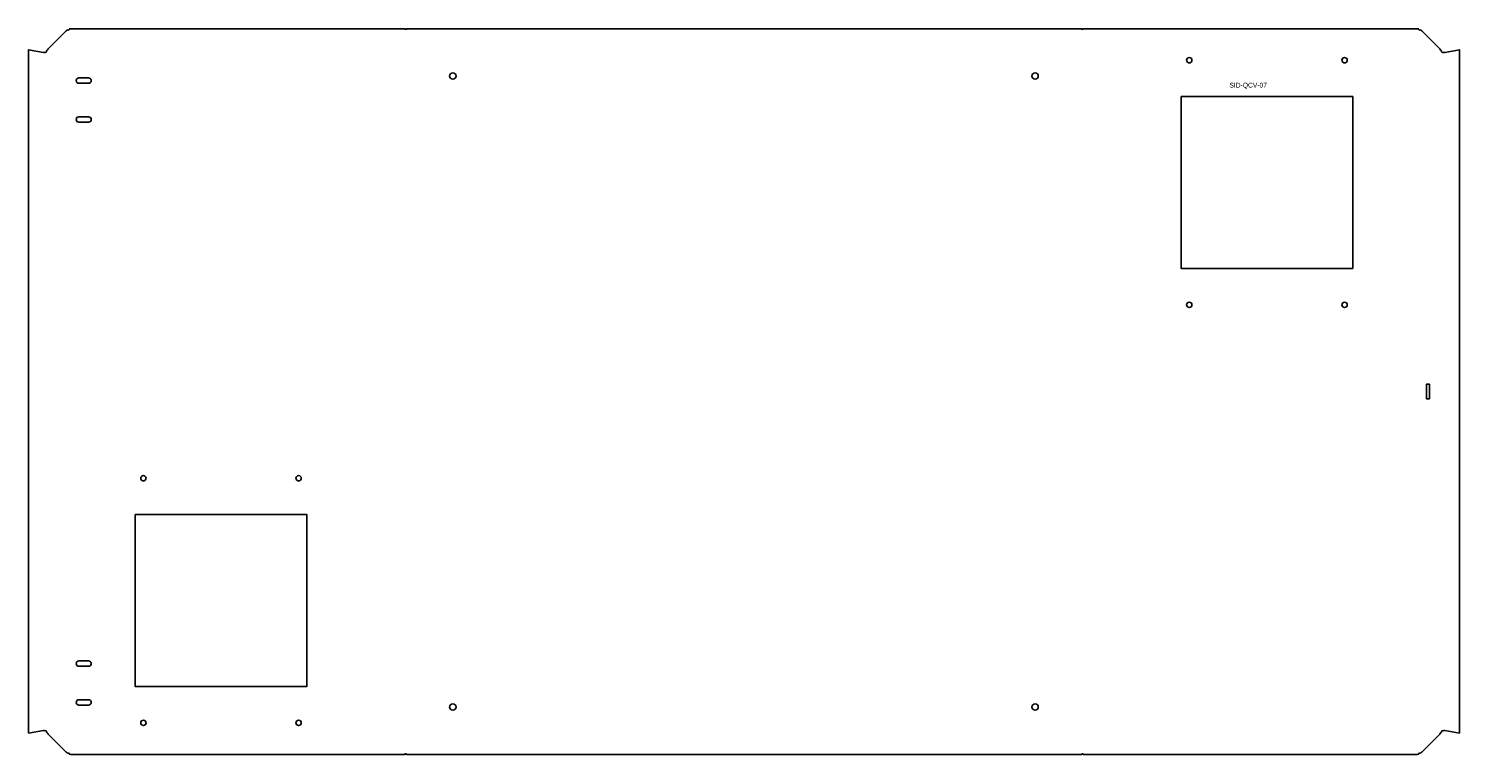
# Model space of a CAD drawing. Header units: millimetres. Extents: x -1474 to 0, y -22 to 726.
import ezdxf

# ---------------------------------------------------------------- set-up
doc = ezdxf.new("R2010")
doc.units = ezdxf.units.MM

msp = doc.modelspace()

# ---------------------------------------------------------------- linework, layer by layer
for p, q in [((-1435.6, 723.3), (-1454.1, 704.8)), ((-20.3, 704.8), (-38.8, 723.3)), ((-1454.1, -0.9), (-1435.6, -19.5)), ((-38.8, -19.5), (-20.3, -0.9))]:
    msp.add_line(p, q)
for points in [[(-43.4, 725.7), (-387.7, 725.7, -1), (-389.2, 725.7), (-1085.1, 725.7, -1), (-1086.6, 725.7), (-1431, 725.7)], [(-1431, -21.9), (-1086.6, -21.9, -1), (-1085.1, -21.9), (-389.2, -21.9, -1), (-387.7, -21.9), (-43.4, -21.9)]]:
    msp.add_lwpolyline(points, format="xyb")
for points in [[(-1459.2, 701.3), (-1474.4, 703.9), (-1474.4, 0), (-1459.2, 2.6)], [(-15.1, 2.6), (0, 0), (0, 703.9), (-15.1, 701.3)]]:
    msp.add_lwpolyline(points)
for points in [[(-1422.6, 669.4, -1), (-1422.6, 674.9), (-1412.6, 674.9, -1), (-1412.6, 669.4)], [(-1422.6, 629.4, -1), (-1422.6, 634.9), (-1412.6, 634.9, -1), (-1412.6, 629.4)], [(-1412.6, 74.4, -1), (-1412.6, 68.9), (-1422.6, 68.9, -1), (-1422.6, 74.4)], [(-1412.6, 34.4, -1), (-1412.6, 28.9), (-1422.6, 28.9, -1), (-1422.6, 34.4)]]:
    msp.add_lwpolyline(points, format="xyb", close=True)
for points in [[(-286.8, 655.7), (-109.8, 655.7), (-109.8, 478.7), (-286.8, 478.7)], [(-30.9, 344.4), (-33.9, 344.4), (-33.9, 359.4), (-30.9, 359.4)], [(-1364.6, 225.1), (-1187.6, 225.1), (-1187.6, 48.1), (-1364.6, 48.1)]]:
    msp.add_lwpolyline(points, close=True)
for centre, radius in [((-278.3, 693.2), 2.75), ((-118.3, 693.2), 2.75), ((-1037.2, 676.9), 3.3), ((-437.2, 676.9), 3.3), ((-278.3, 441.2), 2.75), ((-118.3, 441.2), 2.75), ((-1356.1, 262.6), 2.75), ((-1196.1, 262.6), 2.75), ((-1037.2, 26.9), 3.3), ((-437.2, 26.9), 3.3), ((-1356.1, 10.6), 2.75), ((-1196.1, 10.6), 2.75)]:
    msp.add_circle(centre, radius)
for centre, start, end in [((-1433.3, 725), 212.5155, 26.9624), ((-41.1, 725), 153.0376, 327.4845), ((-1456.7, 702), 214.4233, 41.2149), ((-17.7, 702), 138.7851, 325.5767), ((-1456.7, 1.8), 318.7851, 145.5767), ((-17.7, 1.8), 34.4233, 221.2149), ((-1433.3, -21.2), 333.0376, 147.4845), ((-41.1, -21.2), 32.5155, 206.9624)]:
    msp.add_arc(centre, 0.75, start, end)
for points in [[(-1433.9, 724.6), (-1434.5, 724.3), (-1435, 723.8), (-1435.6, 723.3)], [(-1431, 725.7), (-1431.5, 725.7), (-1432.1, 725.6), (-1432.6, 725.4)], [(-41.8, 725.4), (-42.3, 725.6), (-42.8, 725.7), (-43.4, 725.7)], [(-38.8, 723.3), (-39.3, 723.8), (-39.9, 724.3), (-40.5, 724.6)], [(-1455.1, 703.6), (-1455.5, 703.2), (-1455.8, 702.9), (-1456.1, 702.5)], [(-1454.1, 704.8), (-1454.5, 704.4), (-1454.8, 704), (-1455.1, 703.6)], [(-19.3, 703.6), (-19.6, 704), (-19.9, 704.4), (-20.3, 704.8)], [(-18.3, 702.5), (-18.6, 702.9), (-18.9, 703.2), (-19.3, 703.6)], [(-15.1, 701.3), (-15.8, 701.1), (-16.4, 701.3), (-17.1, 701.6)], [(-1459.2, 2.6), (-1458.6, 2.8), (-1457.9, 2.6), (-1457.3, 2.3)], [(-1456.1, 1.3), (-1455.8, 1), (-1455.5, 0.7), (-1455.1, 0.3)], [(-1455.1, 0.3), (-1454.8, -0.1), (-1454.5, -0.5), (-1454.1, -0.9)], [(-20.3, -0.9), (-19.9, -0.5), (-19.6, -0.1), (-19.3, 0.3)], [(-19.3, 0.3), (-18.9, 0.7), (-18.6, 1), (-18.3, 1.3)], [(-1435.6, -19.5), (-1435, -19.9), (-1434.5, -20.4), (-1433.9, -20.8)], [(-1432.6, -21.5), (-1432.1, -21.7), (-1431.5, -21.9), (-1431, -21.9)], [(-43.4, -21.9), (-42.8, -21.9), (-42.3, -21.7), (-41.8, -21.5)], [(-40.5, -20.8), (-39.9, -20.4), (-39.3, -19.9), (-38.8, -19.5)]]:
    msp.add_open_spline(points, degree=3)
for points in [[(-1457.3, 701.6), (-1457.6, 701.5), (-1457.8, 701.4), (-1458.1, 701.3), (-1458.5, 701.2), (-1458.9, 701.2), (-1459.2, 701.3)], [(-17.1, 2.3), (-16.8, 2.4), (-16.5, 2.5), (-16.3, 2.6), (-15.9, 2.7), (-15.5, 2.7), (-15.1, 2.6)]]:
    msp.add_open_spline(points, degree=3, knots=[-0.4868397, -0.4868397, -0.4868397, -0.4868397, -0.2169564, -0.2169564, -0.2169564, 0.1745329, 0.1745329, 0.1745329, 0.1745329])

# ---------------------------------------------------------------- texts
at = {"insert": (-237, 670), "char_height": 5, "attachment_point": 1}
msp.add_mtext_dynamic_manual_height_columns('SID-QCV-07', width=58, gutter_width=1, heights=[0], dxfattribs=at)

doc.saveas('drawing.dxf')
